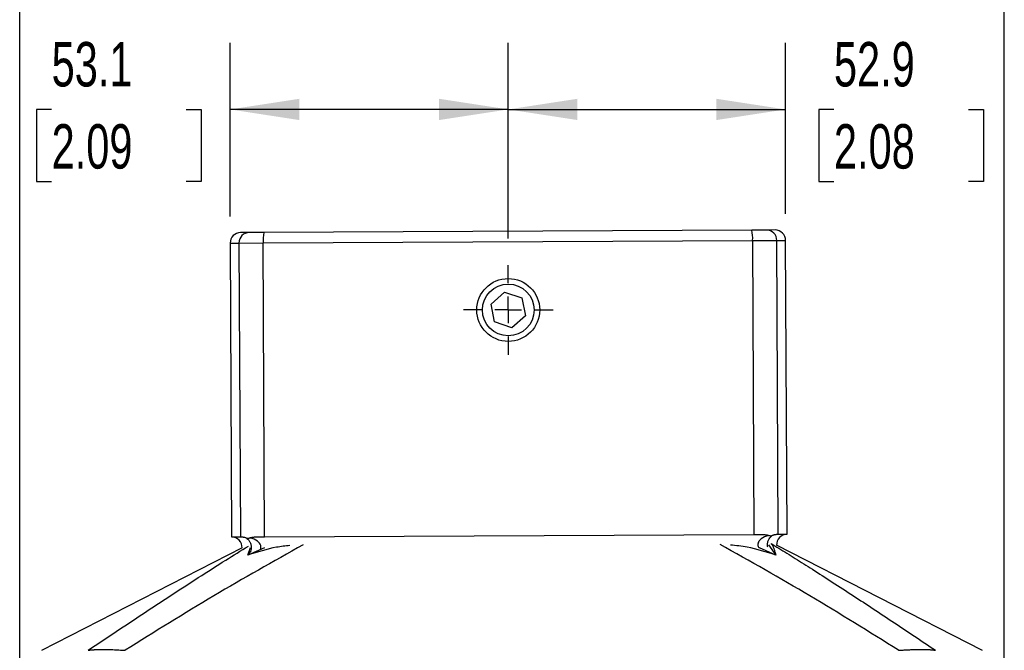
# Model space of a CAD drawing. Header units: millimetres. Extents: x 0 to 1118, y 0 to 864.
# Tile 20 of 25: x 654 to 842, y 585 to 705. Entities that reach past the tile are written whole.
import ezdxf

# ---------------------------------------------------------------- set-up
doc = ezdxf.new("R2010")
doc.units = ezdxf.units.MM
doc.header["$LTSCALE"] = 4
doc.linetypes.add('CENTERX2', pattern=[20.32, 12.7, -2.54, 2.54, -2.54])
doc.layers.add('CENTER', color=40, linetype='CENTERX2')
doc.layers.add('DIMENSIONS', color=140, linetype='Continuous', lineweight=25)
doc.styles.add('SLDTEXTSTYLE0', font='TXT', dxfattribs={"width": 0.7})
doc.dimstyles.new('SLDDIMSTYLE2', dxfattribs={"dimtxt": 8.632031, "dimasz": 13.208, "dimexe": 0, "dimexo": 0.0625, "dimgap": 2.158008, "dimtad": 0, "dimtih": 1, "dimtoh": 1, "dimdec": 1, "dimrnd": 1e-09, "dimzin": 12, "dimdsep": 46, "dimtxsty": 'SLDTEXTSTYLE0', "dimsah": 1, "dimcen": 0.09, "dimadec": 0, "dimazin": 3, "dimtfac": 1, "dimtdec": 1, "dimtofl": 0, "dimtmove": 0, "dimatfit": 3, "dimfxl": 0, "dimfrac": 2, "dimtolj": 1, "dimtzin": 12, "dimarcsym": 0})

# ---------------------------------------------------------------- blocks, each defined once
blk = doc.blocks.new('_D_13')
at = {"layer": 'DIMENSIONS'}
for p, q in [((654.01, 517.45), (654.01, 739.36)), ((841.91, 517.45), (841.91, 739.36)), ((654.01, 726.66), (721.26, 726.66)), ((732.96, 726.66), (730.06, 726.66)), ((730.06, 726.66), (730.06, 712.94)), ((758.61, 726.66), (761.51, 726.66)), ((761.51, 726.66), (761.51, 712.94)), ((841.91, 726.66), (770.3, 726.66)), ((730.06, 712.94), (732.96, 712.94)), ((761.51, 712.94), (758.61, 712.94))]:
    blk.add_line(p, q, dxfattribs=at)
for points in [[(654.01, 726.66), (667.22, 724.63), (667.22, 728.69)], [(841.91, 726.66), (828.7, 728.69), (828.7, 724.63)]]:
    blk.add_solid(points, dxfattribs=at)
at = {"layer": 'DIMENSIONS', "char_height": 8.467, "attachment_point": 1, "style": 'SLDTEXTSTYLE0'}
for s, insert in [('187.9', (729.37, 739.51)), ('7.40', (732.96, 723.86))]:
    blk.add_mtext(s, dxfattribs=dict(at, insert=insert))
blk = doc.blocks.new('_D_14')
at = {"layer": 'DIMENSIONS'}
for p, q in [((694.18, 667.27), (694.18, 700.37)), ((747.25, 663.06), (747.25, 700.37)), ((660.11, 687.67), (657.22, 687.67)), ((657.22, 687.67), (657.22, 673.95)), ((685.77, 687.67), (688.66, 687.67)), ((688.66, 687.67), (688.66, 673.95)), ((747.25, 687.67), (694.18, 687.67)), ((657.22, 673.95), (660.11, 673.95)), ((688.66, 673.95), (685.77, 673.95))]:
    blk.add_line(p, q, dxfattribs=at)
for points in [[(694.18, 687.67), (707.39, 685.64), (707.39, 689.7)], [(747.25, 687.67), (734.04, 689.7), (734.04, 685.64)]]:
    blk.add_solid(points, dxfattribs=at)
at = {"layer": 'DIMENSIONS', "char_height": 8.467, "attachment_point": 1, "style": 'SLDTEXTSTYLE0'}
for s, insert in [('53.1', (660.11, 700.52)), ('2.09', (660.11, 684.86))]:
    blk.add_mtext(s, dxfattribs=dict(at, insert=insert))
blk = doc.blocks.new('_D_15')
at = {"layer": 'DIMENSIONS'}
for p, q in [((747.25, 663.06), (747.25, 700.37)), ((800.18, 667.78), (800.18, 700.37)), ((747.25, 687.67), (800.18, 687.67)), ((809.4, 687.67), (806.5, 687.67)), ((806.5, 687.67), (806.5, 673.95)), ((835.05, 687.67), (837.95, 687.67)), ((837.95, 687.67), (837.95, 673.95)), ((806.5, 673.95), (809.4, 673.95)), ((837.95, 673.95), (835.05, 673.95))]:
    blk.add_line(p, q, dxfattribs=at)
for points in [[(747.25, 687.67), (760.45, 685.64), (760.45, 689.7)], [(800.18, 687.67), (786.97, 689.7), (786.97, 685.64)]]:
    blk.add_solid(points, dxfattribs=at)
at = {"layer": 'DIMENSIONS', "char_height": 8.467, "attachment_point": 1, "style": 'SLDTEXTSTYLE0'}
for s, insert in [('52.9', (809.4, 700.52)), ('2.08', (809.4, 684.86))]:
    blk.add_mtext(s, dxfattribs=dict(at, insert=insert))
blk = doc.blocks.new('SW_CENTERMARKSYMBOL_6')
at = {"layer": 'CENTER', "color": 0}
for p, q in [((0, 5.08), (0, 8.54)), ((0, 0), (0, 2.54)), ((-5.08, 0), (-8.54, 0)), ((0, 0), (-2.54, 0)), ((0, 0), (0, -2.54)), ((0, 0), (2.54, 0)), ((5.08, 0), (8.54, 0)), ((0, -5.08), (0, -8.54))]:
    blk.add_line(p, q, dxfattribs=at)

msp = doc.modelspace()

# ---------------------------------------------------------------- linework, layer by layer
for p, q in [((697.85, 664.21), (696.17, 664.2)), ((700.62, 664.22), (697.85, 664.21)), ((793.72, 664.67), (700.62, 664.22)), ((796.5, 664.68), (793.72, 664.67)), ((798.17, 664.69), (796.5, 664.68)), ((694.18, 662.19), (695.86, 662.2)), ((694.18, 662.19), (694.45, 606.19)), ((695.86, 662.2), (700.49, 662.22)), ((695.86, 662.2), (696.13, 606.2)), ((700.49, 662.22), (793.88, 662.67)), ((700.76, 606.22), (700.49, 662.22)), ((793.88, 662.67), (798.5, 662.69)), ((793.88, 662.67), (794.14, 606.67)), ((798.5, 662.69), (800.18, 662.7)), ((798.77, 606.69), (798.5, 662.69)), ((800.45, 606.7), (800.18, 662.7)), ((743.96, 650.55), (746.56, 652.84)), ((746.56, 652.84), (749.84, 651.74)), ((744.65, 647.15), (743.96, 650.55)), ((749.84, 651.74), (750.53, 648.34)), ((750.53, 648.34), (747.93, 646.05)), ((747.93, 646.05), (744.65, 647.15)), ((694.45, 606.19), (696.13, 606.2)), ((700.76, 606.22), (794.14, 606.67)), ((798.77, 606.69), (800.45, 606.7)), ((696.46, 604.09), (658.16, 584.52)), ((697.58, 602.71), (698.03, 604.15)), ((700.74, 604.13), (697.58, 602.71)), ((697.58, 602.71), (698.23, 603.62)), ((798.3, 602.71), (795.2, 604.1)), ((796.88, 604.68), (798.3, 602.71)), ((797.4, 604.95), (797.39, 604.95)), ((837.72, 584.52), (798.46, 604.58))]:
    msp.add_line(p, q)
for radius in [6, 4.93]:
    msp.add_circle((747.25, 649.44), radius)
for centre, radius, start, end in [((696.18, 662.2), 2, 90.2741, 180.2741), ((697.86, 662.21), 2, 90.3483, 180.3481), ((707.56, 662.75), 7.09, 168.031, 184.2997), ((786.8, 663.13), 7.09, 356.2486, 12.5173), ((796.51, 662.68), 2, 0.2001, 90.1999), ((798.18, 662.69), 2, 0.2741, 90.2741), ((694.46, 604.19), 2, 357.007, 90.2741), ((800.46, 604.7), 2, 90.2741, 183.8927)]:
    msp.add_arc(centre, radius, start, end)
for points, knots in [([(696.13, 606.2), (696.14, 606.2), (696.15, 606.2), (696.18, 606.2), (696.2, 606.2), (696.23, 606.2), (696.28, 606.2), (696.36, 606.2), (696.5, 606.19), (696.65, 606.17), (696.82, 606.13), (697.01, 606.08), (697.14, 606.03), (697.21, 606.01)], [0, 0, 0, 0, 0.075181, 0.139575, 0.193181, 0.236, 0.268029, 0.413203, 0.529271, 0.659035, 0.77417, 0.892008, 1, 1, 1, 1]), ([(697.21, 606.01), (697.24, 605.99), (697.29, 605.97), (697.39, 605.95), (697.48, 605.94), (697.62, 605.93), (697.79, 605.94), (697.93, 605.99), (698.01, 606.01)], [0, 0, 0, 0, 0.12502, 0.249687, 0.374552, 0.500158, 0.750192, 1, 1, 1, 1]), ([(697.21, 606.01), (697.45, 605.84), (697.79, 605.6), (698.09, 604.94), (698.18, 604.53), (698.2, 604.21), (698.19, 603.93), (698.16, 603.78), (698.14, 603.72)], [0, 0, 0, 0, 0.474309, 0.677572, 0.770264, 0.856433, 0.942676, 1, 1, 1, 1]), ([(698.01, 606.01), (698.05, 606.02), (698.14, 606.05), (698.29, 606.09), (698.45, 606.12), (698.63, 606.15), (698.83, 606.17), (699.04, 606.19), (699.27, 606.2), (699.53, 606.21), (699.85, 606.21), (700.27, 606.22), (700.58, 606.22), (700.76, 606.22)], [0, 0, 0, 0, 0.0577915, 0.1196018, 0.1855326, 0.2556679, 0.3300773, 0.4088191, 0.4919424, 0.5720315, 0.6834062, 0.8260653, 1, 1, 1, 1]), ([(700, 603.89), (700, 603.9), (700.04, 604), (700.06, 604.22), (700.02, 604.53), (699.83, 604.95), (699.21, 605.6), (698.5, 605.84), (698.01, 606.01)], [0, 0, 0, 0, 0.006713, 0.097582, 0.188383, 0.286046, 0.500224, 1, 1, 1, 1]), ([(794.14, 606.67), (794.22, 606.67), (794.36, 606.67), (794.55, 606.67), (794.71, 606.67), (794.84, 606.67), (795.05, 606.67), (795.34, 606.67), (795.7, 606.66), (796.03, 606.64), (796.35, 606.61), (796.64, 606.56), (796.81, 606.51), (796.9, 606.48)], [0, 0, 0, 0, 0.075181, 0.139575, 0.193181, 0.236, 0.268029, 0.413203, 0.529271, 0.659035, 0.77417, 0.892008, 1, 1, 1, 1]), ([(796.9, 606.48), (796.4, 606.31), (795.7, 606.06), (795.08, 605.41), (794.9, 604.99), (794.87, 604.77), (794.87, 604.57), (794.9, 604.35), (795, 604.16), (795.05, 604.07)], [0, 0, 0, 0, 0.458233, 0.654607, 0.744152, 0.827471, 0.827476, 0.910732, 1, 1, 1, 1]), ([(796.76, 604.3), (796.75, 604.33), (796.73, 604.44), (796.72, 604.68), (796.74, 605), (796.82, 605.41), (797.12, 606.07), (797.46, 606.32), (797.7, 606.49)], [0, 0, 0, 0, 0.023661, 0.112906, 0.202242, 0.29823, 0.508753, 1, 1, 1, 1]), ([(796.9, 606.48), (796.93, 606.47), (797.01, 606.45), (797.11, 606.43), (797.22, 606.41), (797.36, 606.41), (797.52, 606.42), (797.64, 606.46), (797.7, 606.49)], [0, 0, 0, 0, 0.125229, 0.249966, 0.374761, 0.500164, 0.750475, 1, 1, 1, 1]), ([(797.7, 606.49), (797.73, 606.5), (797.8, 606.53), (797.91, 606.57), (798.02, 606.6), (798.13, 606.63), (798.23, 606.65), (798.34, 606.66), (798.43, 606.68), (798.53, 606.68), (798.62, 606.69), (798.72, 606.69), (798.75, 606.69), (798.77, 606.69)], [0, 0, 0, 0, 0.057792, 0.119602, 0.185533, 0.255668, 0.330077, 0.408819, 0.491942, 0.572032, 0.683406, 0.826065, 1, 1, 1, 1]), ([(667.08, 584.57), (668.86, 585.76), (672.4, 588.12), (677.62, 591.59), (682.84, 595.02), (688.06, 598.41), (693.03, 601.58), (696.22, 603.55), (697.67, 604.44)], [0, 0, 0, 0, 0.173904, 0.344524, 0.510787, 0.68639, 0.857947, 1, 1, 1, 1]), ([(708.11, 604.69), (702.41, 601.48), (690.9, 595.02), (679.76, 588.07), (674.14, 584.57)], [0, 0, 0, 0, 0.496184, 1, 1, 1, 1]), ([(705.55, 604.54), (704.7, 604.45), (701.98, 604.14), (699.38, 603.29), (697.58, 602.71)], [0, 0, 0, 0, 0.310685, 1, 1, 1, 1]), ([(821.74, 584.57), (816.12, 588.07), (804.94, 595.04), (793.4, 601.53), (787.66, 604.76)], [0, 0, 0, 0, 0.502234, 1, 1, 1, 1]), ([(798.3, 602.71), (796.5, 603.29), (793.66, 604.2), (790.71, 604.52), (789.63, 604.64)], [0, 0, 0, 0, 0.634605, 1, 1, 1, 1]), ([(797.39, 604.95), (797.4, 604.94), (797.43, 604.91), (797.47, 604.87), (797.52, 604.81), (797.57, 604.74), (797.62, 604.66), (797.67, 604.57), (797.72, 604.46), (797.77, 604.34), (797.83, 604.2), (797.9, 604.01), (797.99, 603.78), (798.08, 603.49), (798.18, 603.13), (798.26, 602.86), (798.3, 602.71)], [0, 0, 0, 0, 0.048559, 0.0988245, 0.1507839, 0.2044236, 0.2597301, 0.3166889, 0.3752856, 0.435505, 0.497332, 0.574598, 0.6636845, 0.7644142, 0.8765905, 1, 1, 1, 1]), ([(797.39, 604.95), (797.89, 604.64), (798.9, 604.02), (800.44, 603.07), (802.03, 602.08), (803.65, 601.06), (806, 599.57), (809.16, 597.53), (813.03, 595.02), (817, 592.42), (820.87, 589.86), (824.83, 587.22), (827.45, 585.47), (828.8, 584.57)], [0, 0, 0, 0, 0.0478541, 0.0970203, 0.1474906, 0.1992562, 0.2523081, 0.3732127, 0.5026353, 0.6227951, 0.7517004, 0.8716568, 1, 1, 1, 1]), ([(667.08, 584.57), (667.12, 584.58), (667.2, 584.59), (667.34, 584.61), (667.48, 584.63), (667.63, 584.64), (667.79, 584.66), (667.95, 584.67), (668.13, 584.68), (668.31, 584.69), (668.5, 584.7), (668.69, 584.71), (668.9, 584.72), (669.11, 584.72), (669.33, 584.73), (669.55, 584.73), (670.01, 584.73), (670.74, 584.72), (671.62, 584.7), (672.37, 584.67), (672.94, 584.64), (673.53, 584.61), (673.94, 584.58), (674.14, 584.57)], [0, 0, 0, 0, 0.034846, 0.069367, 0.103585, 0.137523, 0.171206, 0.204657, 0.237901, 0.270962, 0.303868, 0.336642, 0.369312, 0.401904, 0.434444, 0.466959, 0.499476, 0.624205, 0.750251, 0.811512, 0.873458, 0.936239, 1, 1, 1, 1]), ([(821.74, 584.57), (821.85, 584.58), (822.09, 584.59), (822.43, 584.61), (822.77, 584.63), (823.11, 584.65), (823.43, 584.66), (823.75, 584.68), (824.33, 584.7), (825.14, 584.72), (826.11, 584.73), (826.97, 584.72), (827.58, 584.7), (828.01, 584.67), (828.3, 584.64), (828.57, 584.61), (828.72, 584.58), (828.8, 584.57)], [0, 0, 0, 0, 0.036576, 0.07281, 0.108731, 0.144365, 0.179739, 0.214881, 0.249821, 0.375868, 0.500618, 0.625288, 0.751247, 0.812274, 0.873977, 0.936505, 1, 1, 1, 1])]:
    msp.add_open_spline(points, degree=3, knots=knots)

# ---------------------------------------------------------------- block references
at = {"layer": 'CENTER'}
msp.add_blockref('SW_CENTERMARKSYMBOL_6', (747.25, 649.44), dxfattribs=at)

# ---------------------------------------------------------------- dimensions: what is measured, and where the dimension line sits
at = {"layer": 'DIMENSIONS'}
for base, p1, p2, picture, middle in [((841.91, 726.66), (654.01, 512.37), (841.91, 512.37), '_D_13', (745.78, 726.66)), ((694.18, 687.67), (747.25, 657.98), (694.18, 662.19), '_D_14', (672.94, 687.67)), ((800.18, 687.67), (747.25, 657.98), (800.18, 662.7), '_D_15', (822.22, 687.67))]:
    dim = msp.add_linear_dim(base=base, p1=p1, p2=p2, angle=0, dimstyle='SLDDIMSTYLE2', dxfattribs=at)
    dim.commit()
    dim.dimension.update_dxf_attribs({"geometry": picture, "text_midpoint": middle, "dimtype": 160})

doc.saveas('drawing.dxf')
